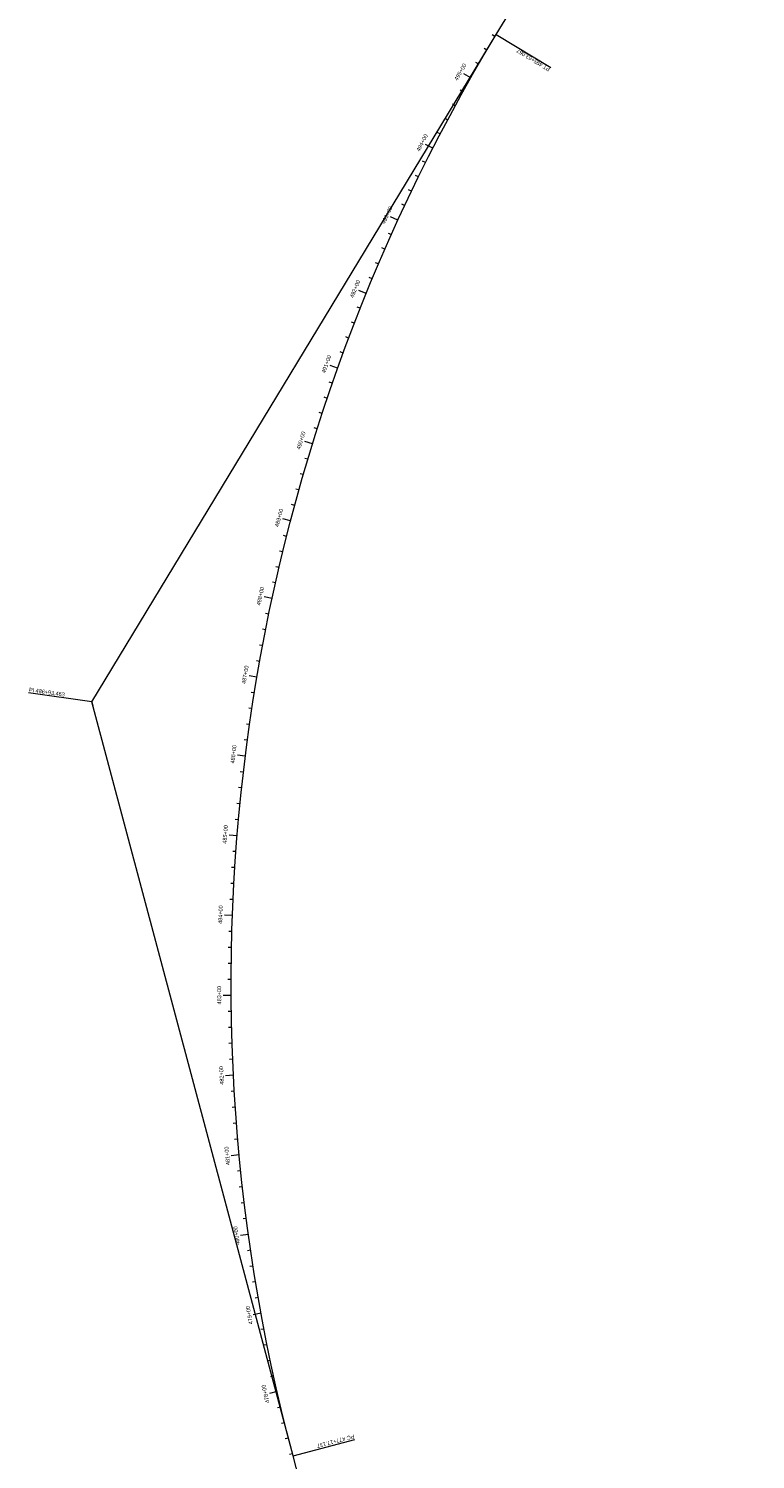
# Model space of a CAD drawing. Header units: feet. Extents: x 187748 to 191086, y 249974 to 259749.
# Tile 5 of 8: x 189022 to 189932, y 254374 to 256164. Entities that reach past the tile are written whole.
import ezdxf
from ezdxf.enums import TextEntityAlignment as Align

# ---------------------------------------------------------------- set-up
doc = ezdxf.new("R2010")
doc.units = ezdxf.units.FT
doc.header["$MEASUREMENT"] = 0
doc.layers.add('E_DTM_RandomShots', color=2, linetype='Continuous', lineweight=70)
doc.styles.add('Style-dot_font5', font='dot_font5.shx')

msp = doc.modelspace()

# ---------------------------------------------------------------- linework, layer by layer
at = {"layer": 'E_DTM_RandomShots', "color": 200, "linetype": 'Continuous', "lineweight": 0}
for p, q in [((189607.443431, 256156.926441), (189931.645457, 256692.018238)), ((189605.855906, 256154.302418), (189602.432078, 256156.370289)), ((189595.589793, 256137.138355), (189592.148143, 256139.176441)), ((189585.473948, 256119.884938), (189582.014598, 256121.893238)), ((189575.508982, 256102.544605), (189566.816966, 256107.488941)), ((189565.69575, 256085.117848), (189562.201854, 256087.065113)), ((189556.034983, 256067.605641), (189552.52418, 256069.522633)), ((189546.527354, 256050.010426), (189542.999949, 256051.896168)), ((189537.173655, 256032.332203), (189533.629954, 256034.187672)), ((189527.974559, 256014.573414), (189519.075206, 256019.134449)), ((189518.930796, 255996.735035), (189515.355296, 255998.528492)), ((189510.043101, 255978.818531), (189506.452037, 255980.58025)), ((189501.312022, 255960.824879), (189497.705699, 255962.555348)), ((189492.738292, 255942.756031), (189489.117076, 255944.45525)), ((189484.322642, 255924.612965), (189475.232737, 255928.780934)), ((189476.065562, 255906.397145), (189472.415232, 255908.032398)), ((189467.967784, 255888.109547), (189464.303294, 255889.713551)), ((189460.029917, 255869.752613), (189456.351573, 255871.323902)), ((189452.252513, 255851.326832), (189448.560618, 255852.866383)), ((189444.636241, 255832.833668), (189435.373179, 255836.601734)), ((189437.18159, 255814.275074), (189433.463389, 255815.749684)), ((189429.88917, 255795.652027), (189426.158274, 255797.09441)), ((189422.759593, 255776.965992), (189419.016185, 255778.37566)), ((189415.793345, 255758.218434), (189412.037791, 255759.595387)), ((189408.990916, 255739.410816), (189399.572337, 255742.771168)), ((189402.352916, 255720.544605), (189398.573924, 255721.856129)), ((189395.879771, 255701.621266), (189392.089488, 255702.899586)), ((189389.572032, 255682.642262), (189385.770701, 255683.886891)), ((189383.430125, 255663.60857), (189379.618113, 255664.820484)), ((189377.4546, 255644.522145), (189367.898448, 255647.468434)), ((189371.645823, 255625.384449), (189367.813243, 255626.529469)), ((189366.004283, 255606.196461), (189362.161814, 255607.308277)), ((189360.530406, 255586.960621), (189356.678416, 255588.038258)), ((189355.224559, 255567.67693), (189351.363292, 255568.721363)), ((189350.087229, 255548.348316), (189340.411692, 255550.874684)), ((189345.118785, 255528.97527), (189341.239878, 255529.951832)), ((189340.31959, 255509.559742), (189336.432261, 255510.502613)), ((189335.689952, 255490.102711), (189331.794627, 255491.011891)), ((189331.230296, 255470.606617), (189327.327159, 255471.481617)), ((189326.940989, 255451.071949), (189317.164378, 255453.174)), ((189322.822276, 255431.50066), (189318.90449, 255432.307301)), ((189318.874522, 255411.894215), (189314.949839, 255412.666676)), ((189315.098033, 255392.254078), (189311.166697, 255392.992359)), ((189311.493052, 255372.581715), (189307.55543, 255373.285816)), ((189308.059886, 255352.87859), (189298.200877, 255354.552418)), ((189101.521983, 255321.908863), (189022.327342, 255333.232105)), ((189101.521983, 255321.908863), (189104.112925, 255326.18523)), ((189304.798777, 255333.146656), (189300.849498, 255333.781422)), ((189101.521983, 255321.908863), (189102.81074, 255317.077809)), ((189301.709971, 255313.386402), (189297.75532, 255313.986988)), ((189298.793772, 255293.60027), (189294.833995, 255294.166188)), ((189296.050303, 255273.789234), (189292.085765, 255274.320973)), ((189293.479808, 255253.95525), (189283.557261, 255255.197438)), ((189291.08253, 255234.099781), (189287.109324, 255234.561695)), ((189288.858592, 255214.223805), (189284.88148, 255214.651051)), ((189286.808238, 255194.329273), (189282.827525, 255194.721852)), ((189284.931529, 255174.417652), (189280.947581, 255174.775563)), ((189283.228648, 255154.489918), (189273.261302, 255155.298023)), ((189281.699717, 255134.548512), (189277.710093, 255134.837086)), ((189280.344859, 255114.594898), (189276.352916, 255114.848316)), ((189279.164195, 255094.629566), (189275.170176, 255094.848316)), ((189278.157847, 255074.654957), (189274.162059, 255074.839039)), ((189277.325755, 255054.672535), (189267.332713, 255055.045094)), ((189276.668162, 255034.683277), (189272.669749, 255034.797535)), ((189276.184947, 255014.689137), (189272.18574, 255014.768238)), ((189275.876292, 254994.691578), (189271.876536, 254994.736012)), ((189275.742137, 254974.692066), (189271.742137, 254974.701344)), ((189275.782542, 254954.692066), (189265.782725, 254954.62859)), ((189275.997447, 254934.693531), (189271.997874, 254934.632984)), ((189276.386851, 254914.697438), (189272.38795, 254914.602223)), ((189276.950755, 254894.70525), (189272.95283, 254894.575367)), ((189277.689036, 254874.718922), (189273.692454, 254874.553883)), ((189278.601756, 254854.739918), (189268.614268, 254854.239918)), ((189279.688792, 254834.769703), (189275.695689, 254834.53484)), ((189280.950083, 254814.809254), (189276.959178, 254814.539723)), ((189282.385447, 254794.861012), (189278.397044, 254794.556813)), ((189283.994883, 254774.925953), (189280.009288, 254774.586598)), ((189285.778208, 254755.005543), (189275.822032, 254754.070484)), ((189287.735301, 254735.101734), (189283.756236, 254734.693043)), ((189289.865977, 254715.215504), (189285.890635, 254714.772145)), ((189292.170176, 254695.348805), (189288.198863, 254694.870777)), ((189294.647593, 254675.503102), (189290.680613, 254674.990406)), ((189297.298106, 254655.679371), (189287.392222, 254654.311207)), ((189300.121531, 254635.880055), (189296.164134, 254635.298023)), ((189303.117625, 254616.105641), (189299.165416, 254615.488941)), ((189306.286204, 254596.358082), (189302.339488, 254595.707203)), ((189309.626902, 254576.639332), (189305.686045, 254575.953785)), ((189313.139598, 254556.950367), (189303.302806, 254555.151051)), ((189316.823985, 254537.292652), (189312.895701, 254536.538746)), ((189320.679759, 254517.667896), (189316.758189, 254516.879566)), ((189324.706675, 254498.077564), (189320.792125, 254497.255055)), ((189328.904368, 254478.523121), (189324.997142, 254477.666432)), ((189333.272532, 254459.006031), (189323.52357, 254456.779469)), ((189337.810862, 254439.52776), (189333.9192, 254438.603199)), ((189342.518992, 254420.090016), (189338.635508, 254419.131275)), ((189347.396556, 254400.693775), (189343.521617, 254399.701344)), ((189352.443187, 254381.341236), (189348.577037, 254380.314869)), ((189591.471995, 253485.338063), (189353.179332, 254378.574635))]:
    msp.add_line(p, q, dxfattribs=at)
at = {"layer": 'E_DTM_RandomShots', "color": 7, "linetype": 'Continuous', "lineweight": 0}
for p, q in [((189607.443431, 256156.926441), (189675.864695, 256115.471363)), ((189353.179332, 254378.574635), (189430.476084, 254399.195484))]:
    msp.add_line(p, q, dxfattribs=at)
at = {"layer": 'E_DTM_RandomShots', "color": 200, "linetype": 'Continuous', "lineweight": 0, "flags": 128}
msp.add_lwpolyline([(189353.179332, 254378.574635), (189101.521983, 255321.908863), (189607.443431, 256156.926441)], dxfattribs=at)
at = {"layer": 'E_DTM_RandomShots', "color": 200, "linetype": 'Continuous', "lineweight": 0, "extrusion": (0, 0, -1)}
msp.add_arc((-191567.576665, 254969.318796), 2291.840791, 345.062828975, 31.210855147, dxfattribs=at)

# ---------------------------------------------------------------- texts
at = {"layer": 'E_DTM_RandomShots', "color": 7, "linetype": 'Continuous', "lineweight": 0, "style": 'Style-dot_font5'}
for s, rotation, p in [('PT 495+63.067', 148.789111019, (189675.346507, 256114.615895)), ('PC 477+17.137', 194.937178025, (189429.061167, 254405.55608))]:
    msp.add_text(s, height=5, rotation=rotation, dxfattribs=at).set_placement(p)
at = {"layer": 'E_DTM_RandomShots', "color": 200, "linetype": 'Continuous', "lineweight": 0, "style": 'Style-dot_font5'}
for s, rotation, p in [('495+00', 60.365782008, (189564.643992, 256108.72527)), ('494+00', 62.865772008, (189516.850352, 256020.274586)), ('493+00', 65.365763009, (189472.960276, 255929.823414)), ('492+00', 67.865753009, (189433.057444, 255837.543629)), ('491+00', 70.365744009, (189397.217723, 255743.611012)), ('490+00', 72.86573401, (189365.50941, 255648.204762)), ('489+00', 75.36572401, (189337.992747, 255551.50652)), ('488+00', 77.86571501, (189314.720286, 255453.699391)), ('487+00', 80.36570501, (189295.772776, 255355.393727)), ('486+00', 82.865696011, (189281.09785, 255256.108082)), ('485+00', 85.365686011, (189270.774058, 255155.855641)), ('484+00', 87.865676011, (189264.886729, 255055.681324)), ('483+00', 90.365667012, (189263.282725, 254955.001637)), ('482+00', 92.865657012, (189266.173106, 254854.634938)), ('481+00', 95.365647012, (189273.330027, 254754.174)), ('480+00', 97.865638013, (189284.950755, 254654.494313)), ('479+00', 100.365628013, (189300.863536, 254555.06902)), ('478+00', 102.865619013, (189321.145823, 254456.705738))]:
    msp.add_text(s, height=5, rotation=rotation, dxfattribs=at).set_placement(p, align=Align.CENTER)
msp.add_text('PI 486+93.463', height=5, rotation=351.863145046, dxfattribs=at).set_placement((189022.513163, 255334.803883))

doc.saveas('drawing.dxf')
